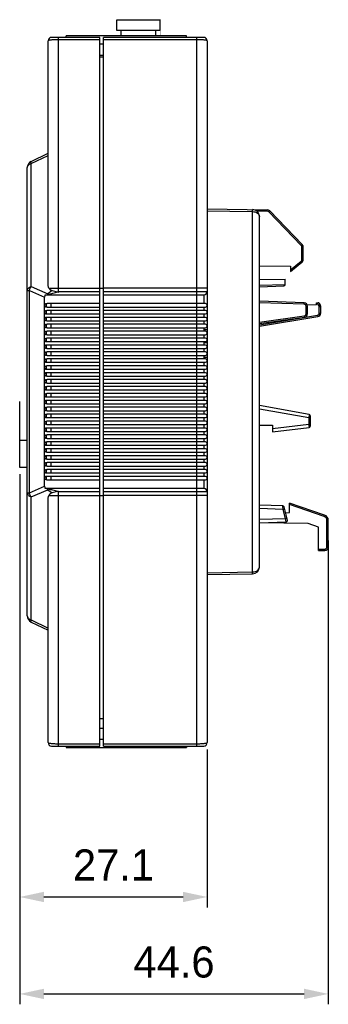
# Model space of a CAD drawing. Header units: millimetres. Extents: x -81 to 387, y -35 to 444.
# Tile 17 of 23: x 205 to 250, y 38 to 180. Entities that reach past the tile are written whole.
import ezdxf

# ---------------------------------------------------------------- set-up
doc = ezdxf.new("R2010")
doc.units = ezdxf.units.MM
doc.header["$LTSCALE"] = 65.395
doc.header["$PDMODE"] = 3
doc.header["$PDSIZE"] = 0.01
doc.layers.get('0').update_dxf_attribs({"linetype": 'CONTINUOUS'})
doc.layers.get('Defpoints').update_dxf_attribs({"linetype": 'CONTINUOUS'})
for name, color, linetype in [('BOTTOM_CASE-_AK-DR-10-SHAPE', 7, 'CONTINUOUS'), ('DIN_GUIDE_LORA-SHAPE', 7, 'CONTINUOUS'), ('IO_COUPLER_MODULE-DIM', 7, 'CONTINUOUS'), ('LED-L-319EGW-CA-SHAPE', 7, 'CONTINUOUS'), ('PCB-LORA_P2P_ENDNODE_SUB2-SHAPE', 7, 'CONTINUOUS'), ('RF-CONNECTOR_142-0711-821-SHAPE', 7, 'CONTINUOUS'), ('TOP_CASE-_AK-DR-10-SHAPE', 7, 'CONTINUOUS'), ('USER_GUIDE-BOT-GATWAY_-SHAPE', 7, 'CONTINUOUS'), ('USER_GUIDE-TOP-GATWAY-SHAPE', 7, 'CONTINUOUS'), ('로터리SW-TER-10-SHAPE', 7, 'CONTINUOUS')]:
    doc.layers.add(name, color=color, linetype=linetype)
doc.styles.get("Standard").update_dxf_attribs({"font": 'gothic.ttf'})
doc.dimstyles.new('DIMSTYLE_1', dxfattribs={"dimtxt": 3.5, "dimasz": 3.5, "dimexe": 1.5, "dimexo": 1, "dimgap": 0.875, "dimtad": 1, "dimdec": 5, "dimdsep": 46, "dimtxsty": 'STANDARD', "dimblk": '_FILLED', "dimblk1": '_FILLED', "dimblk2": '_FILLED', "dimcen": 0.09, "dimadec": 5, "dimazin": 2, "dimtp": 0.2, "dimtm": 0.2, "dimtfac": 1, "dimtdec": 5, "dimtofl": 0, "dimtmove": 0, "dimatfit": 3, "dimldrblk": '_FILLED', "dimfxl": 1, "dimtolj": 1, "dimarcsym": 0})

# ---------------------------------------------------------------- blocks, each defined once
blk = doc.blocks.new('_FILLED')
at = {"color": 0, "linetype": 'ByBlock'}
blk.add_solid([(0, 0), (-1, 0.214), (-1, -0.214)], dxfattribs=at)
blk = doc.blocks.new('*D157')
at = {"layer": 'Defpoints', "color": 0, "linetype": 'Continuous'}
for p in [(205.48, 115.58), (250.08, 105.99), (250.08, 39.43)]:
    blk.add_point(p, dxfattribs=at)
at = {"layer": 'IO_COUPLER_MODULE-DIM', "color": 0, "linetype": 'Continuous', "lineweight": -2}
for p, q in [((205.48, 114.58), (205.48, 37.93)), ((250.08, 104.99), (250.08, 37.93)), ((208.98, 39.43), (246.58, 39.43))]:
    blk.add_line(p, q, dxfattribs=at)
at = {"layer": 'IO_COUPLER_MODULE-DIM', "color": 0, "linetype": 'Continuous', "lineweight": -2, "xscale": 3.5, "yscale": 3.5, "zscale": 3.5, "rotation": 180}
blk.add_blockref('_FILLED', (205.48, 39.43), dxfattribs=at)
at = {"layer": 'IO_COUPLER_MODULE-DIM', "color": 0, "linetype": 'Continuous', "lineweight": -2, "xscale": 3.5, "yscale": 3.5, "zscale": 3.5}
blk.add_blockref('_FILLED', (250.08, 39.43), dxfattribs=at)
at = {"layer": 'IO_COUPLER_MODULE-DIM', "color": 0, "linetype": 'Continuous', "insert": (227.78, 46.3), "char_height": 4.5, "attachment_point": 2, "line_spacing_factor": 0.9}
blk.add_mtext('\\A1;44.6', dxfattribs=at)
blk = doc.blocks.new('*D158')
at = {"layer": 'Defpoints', "color": 0, "linetype": 'Continuous'}
for p in [(205.48, 115.58), (232.58, 75.78), (232.58, 53.45)]:
    blk.add_point(p, dxfattribs=at)
at = {"layer": 'IO_COUPLER_MODULE-DIM', "color": 0, "linetype": 'Continuous', "lineweight": -2}
for p, q in [((205.48, 114.58), (205.48, 51.95)), ((232.58, 74.78), (232.58, 51.95)), ((208.98, 53.45), (229.08, 53.45))]:
    blk.add_line(p, q, dxfattribs=at)
at = {"layer": 'IO_COUPLER_MODULE-DIM', "color": 0, "linetype": 'Continuous', "lineweight": -2, "xscale": 3.5, "yscale": 3.5, "zscale": 3.5, "rotation": 180}
blk.add_blockref('_FILLED', (205.48, 53.45), dxfattribs=at)
at = {"layer": 'IO_COUPLER_MODULE-DIM', "color": 0, "linetype": 'Continuous', "lineweight": -2, "xscale": 3.5, "yscale": 3.5, "zscale": 3.5}
blk.add_blockref('_FILLED', (232.58, 53.45), dxfattribs=at)
at = {"layer": 'IO_COUPLER_MODULE-DIM', "color": 0, "linetype": 'Continuous', "insert": (219.03, 60.33), "char_height": 4.5, "attachment_point": 2, "line_spacing_factor": 0.9}
blk.add_mtext('\\A1;27.1', dxfattribs=at)

msp = doc.modelspace()

# ---------------------------------------------------------------- linework, layer by layer
at = {"color": 7}
for p, q in [((219.53861, 180.299523), (225.81361, 180.299523)), ((205.47861, 119.475612), (205.47861, 125.129618))]:
    msp.add_line(p, q, dxfattribs=at)
at = {"layer": 'BOTTOM_CASE-_AK-DR-10-SHAPE', "color": 7, "linetype": 'Continuous'}
for p, q in [((217.57861, 75.27561), (217.57861, 177.77561)), ((232.07861, 177.77561), (217.57861, 177.77561)), ((231.07861, 177.435137), (217.57861, 177.435137)), ((231.07861, 75.27561), (231.07861, 177.77561)), ((232.57861, 177.27561), (232.57861, 141.02561)), ((232.57861, 141.52561), (217.57861, 141.52561)), ((217.57861, 141.02561), (232.57861, 141.02561)), ((217.57861, 140.52561), (232.07861, 140.52561)), ((232.07861, 140.52561), (232.07861, 139.27561)), ((232.32861, 139.27561), (217.57861, 139.27561)), ((217.57861, 138.77561), (232.32861, 138.77561)), ((232.32861, 138.27561), (217.57861, 138.27561)), ((232.07861, 138.77561), (232.07861, 138.27561)), ((217.57861, 137.77561), (232.32861, 137.77561)), ((232.32861, 137.27561), (217.57861, 137.27561)), ((217.57861, 136.77561), (232.32861, 136.77561)), ((232.07861, 137.77561), (232.07861, 137.27561)), ((232.07861, 136.77561), (232.07861, 136.27561)), ((232.32861, 136.27561), (217.57861, 136.27561)), ((217.57861, 135.77561), (232.32861, 135.77561)), ((232.07861, 135.77561), (232.07861, 135.27561)), ((232.32861, 135.27561), (217.57861, 135.27561)), ((217.57861, 134.77561), (232.32861, 134.77561)), ((232.32861, 134.27561), (217.57861, 134.27561)), ((232.07861, 134.77561), (232.07861, 134.27561)), ((217.57861, 133.77561), (232.32861, 133.77561)), ((232.32861, 133.27561), (217.57861, 133.27561)), ((217.57861, 132.77561), (232.32861, 132.77561)), ((232.07861, 133.77561), (232.07861, 133.27561)), ((232.07861, 132.77561), (232.07861, 132.27561)), ((232.32861, 132.27561), (217.57861, 132.27561)), ((217.57861, 131.77561), (232.32861, 131.77561)), ((232.32861, 131.27561), (217.57861, 131.27561)), ((232.07861, 131.77561), (232.07861, 131.27561)), ((217.57861, 130.77561), (232.32861, 130.77561)), ((232.32861, 130.27561), (217.57861, 130.27561)), ((217.57861, 129.77561), (232.32861, 129.77561)), ((232.07861, 130.77561), (232.07861, 130.27561)), ((232.07861, 129.77561), (232.07861, 129.27561)), ((232.32861, 129.27561), (217.57861, 129.27561)), ((217.57861, 128.77561), (232.32861, 128.77561)), ((232.32861, 128.27561), (217.57861, 128.27561)), ((232.07861, 128.77561), (232.07861, 128.27561)), ((217.57861, 127.77561), (232.32861, 127.77561)), ((232.32861, 127.27561), (217.57861, 127.27561)), ((217.57861, 126.77561), (232.32861, 126.77561)), ((232.07861, 127.77561), (232.07861, 127.27561)), ((232.07861, 126.77561), (232.07861, 126.27561)), ((232.32861, 126.27561), (217.57861, 126.27561)), ((217.57861, 125.77561), (232.32861, 125.77561)), ((232.07861, 125.77561), (232.07861, 125.27561)), ((232.32861, 125.27561), (217.57861, 125.27561)), ((217.57861, 124.77561), (232.32861, 124.77561)), ((232.32861, 124.27561), (217.57861, 124.27561)), ((232.07861, 124.77561), (232.07861, 124.27561)), ((217.57861, 123.77561), (232.32861, 123.77561)), ((232.32861, 123.27561), (217.57861, 123.27561)), ((217.57861, 122.77561), (232.32861, 122.77561)), ((232.07861, 123.77561), (232.07861, 123.27561)), ((232.07861, 122.77561), (232.07861, 122.27561)), ((232.32861, 122.27561), (217.57861, 122.27561)), ((217.57861, 121.77561), (232.32861, 121.77561)), ((232.32861, 121.27561), (217.57861, 121.27561)), ((232.07861, 121.77561), (232.07861, 121.27561)), ((217.57861, 120.77561), (232.32861, 120.77561)), ((232.32861, 120.27561), (217.57861, 120.27561)), ((217.57861, 119.77561), (232.32861, 119.77561)), ((232.07861, 120.77561), (232.07861, 120.27561)), ((232.07861, 119.77561), (232.07861, 119.27561)), ((232.32861, 119.27561), (217.57861, 119.27561)), ((217.57861, 118.77561), (232.32861, 118.77561)), ((232.32861, 118.27561), (217.57861, 118.27561)), ((232.07861, 118.77561), (232.07861, 118.27561)), ((217.57861, 117.77561), (232.32861, 117.77561)), ((232.32861, 117.27561), (217.57861, 117.27561)), ((217.57861, 116.77561), (232.32861, 116.77561)), ((232.07861, 117.77561), (232.07861, 117.27561)), ((232.07861, 116.77561), (232.07861, 116.27561)), ((232.32861, 116.27561), (217.57861, 116.27561)), ((217.57861, 115.77561), (232.32861, 115.77561)), ((232.07861, 115.77561), (232.07861, 115.27561)), ((232.32861, 115.27561), (217.57861, 115.27561)), ((217.57861, 114.77561), (232.32861, 114.77561)), ((232.32861, 114.27561), (217.57861, 114.27561)), ((232.07861, 114.77561), (232.07861, 114.27561)), ((217.57861, 113.77561), (232.32861, 113.77561)), ((232.07861, 112.52561), (217.57861, 112.52561)), ((232.07861, 113.77561), (232.07861, 112.52561)), ((232.57861, 112.02561), (217.57861, 112.02561)), ((232.57861, 111.52561), (217.57861, 111.52561)), ((232.57861, 112.02561), (232.57861, 75.77561)), ((217.57861, 75.616083), (231.07861, 75.616083)), ((217.57861, 75.27561), (232.07861, 75.27561))]:
    msp.add_line(p, q, dxfattribs=at)
for centre, radius, start, end in [((232.07861, 177.27561), 0.5, 0, 90), ((232.07861, 141.02561), 0.5, 270, 0), ((232.32861, 139.02561), 0.25, 270, 90), ((232.32861, 138.02561), 0.25, 270, 90), ((232.32861, 137.02561), 0.25, 270, 90), ((232.32861, 136.02561), 0.25, 270, 90), ((232.32861, 135.02561), 0.25, 270, 90), ((232.32861, 134.02561), 0.25, 270, 90), ((232.32861, 133.02561), 0.25, 270, 90), ((232.32861, 132.02561), 0.25, 270, 90), ((232.32861, 131.02561), 0.25, 270, 90), ((232.32861, 130.02561), 0.25, 270, 90), ((232.32861, 129.02561), 0.25, 270, 90), ((232.32861, 128.02561), 0.25, 270, 90), ((232.32861, 127.02561), 0.25, 270, 90), ((232.32861, 126.02561), 0.25, 270, 90), ((232.32861, 125.02561), 0.25, 270, 90), ((232.32861, 124.02561), 0.25, 270, 90), ((232.32861, 123.02561), 0.25, 270, 90), ((232.32861, 122.02561), 0.25, 270, 90), ((232.32861, 121.02561), 0.25, 270, 90), ((232.32861, 120.02561), 0.25, 270, 90), ((232.32861, 119.02561), 0.25, 270, 90), ((232.32861, 118.02561), 0.25, 270, 90), ((232.32861, 117.02561), 0.25, 270, 90), ((232.32861, 116.02561), 0.25, 270, 90), ((232.32861, 115.02561), 0.25, 270, 90), ((232.32861, 114.02561), 0.25, 270, 90), ((232.07861, 112.02561), 0.5, 0, 90), ((232.07861, 75.77561), 0.5, 270, 0)]:
    msp.add_arc(centre, radius, start, end, dxfattribs=at)
for points, knots in [([(232.57861, 177.275612), (232.578607, 177.289566), (232.550443, 177.308285), (232.512331, 177.323513), (232.438096, 177.345297), (232.315368, 177.36771), (232.132065, 177.39091), (231.908078, 177.409902), (231.552382, 177.429739), (231.272022, 177.435136), (231.07861, 177.435137)], [0, 0, 0, 0, 0.0274551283, 0.0524466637, 0.0857463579, 0.1770124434, 0.2992226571, 0.4484759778, 0.6194514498, 1, 1, 1, 1]), ([(231.07861, 75.616083), (231.272118, 75.616083), (231.55261, 75.62148), (231.908441, 75.641346), (232.132429, 75.660341), (232.315641, 75.683556), (232.438257, 75.705955), (232.512399, 75.727731), (232.550477, 75.742947), (232.578608, 75.761664), (232.57861, 75.77561)], [0, 0, 0, 0, 0.3807359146, 0.5517809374, 0.7010430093, 0.8231765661, 0.9143355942, 0.9475921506, 0.9725611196, 1, 1, 1, 1])]:
    msp.add_open_spline(points, degree=3, knots=knots, dxfattribs=at)
at = {"layer": 'DIN_GUIDE_LORA-SHAPE', "color": 7, "linetype": 'Continuous'}
for p, q in [((232.57861, 152.98341), (241.25522, 152.831959)), ((232.57861, 152.696179), (239.146062, 152.580619)), ((239.146062, 100.4706), (239.146062, 152.580619)), ((241.25173, 152.631989), (239.74248, 152.658333)), ((241.25173, 152.631989), (241.25522, 152.831959)), ((241.462296, 152.540432), (241.606164, 152.679364)), ((246.177212, 147.657994), (241.462296, 152.540432)), ((246.32108, 147.796926), (241.606164, 152.679364)), ((240.12861, 101.182293), (240.12861, 151.868927)), ((246.177212, 147.657994), (246.32108, 147.796926)), ((246.26141, 145.634257), (246.26141, 147.449596)), ((246.26141, 147.449596), (246.46141, 147.449596)), ((246.46141, 145.634257), (246.46141, 147.449596)), ((244.62861, 144.168948), (246.150206, 145.401113)), ((246.150206, 145.401113), (246.27607, 145.245684)), ((246.26141, 145.634257), (246.46141, 145.634257)), ((240.12861, 144.708029), (244.62861, 144.660903)), ((244.62861, 143.911596), (246.27607, 145.245684)), ((244.62861, 144.660903), (244.62861, 143.911596)), ((240.12861, 142.74839), (243.84581, 142.787318)), ((243.84581, 142.039327), (243.84581, 142.787318)), ((232.57861, 141.02561), (232.57861, 112.02561)), ((240.12861, 141.916504), (243.84581, 142.046311)), ((240.12861, 141.716382), (243.65279, 141.839449)), ((246.5859, 139.377921), (240.12861, 139.603414)), ((246.57892, 139.178042), (240.12861, 139.403292)), ((246.57892, 139.178042), (246.5859, 139.377921)), ((246.86845, 138.878225), (247.06845, 138.878225)), ((246.86845, 137.795713), (246.86845, 138.878225)), ((248.37281, 139.0873), (247.032826, 139.06391)), ((247.06845, 137.795713), (247.06845, 138.878225)), ((248.37281, 139.40241), (248.614051, 139.40241)), ((248.37281, 139.0873), (248.37281, 139.40241)), ((248.730824, 139.015533), (248.489077, 139.40241)), ((248.730824, 139.015533), (248.900434, 139.121516)), ((248.77641, 138.856557), (248.97641, 138.856557)), ((248.77641, 137.886741), (248.77641, 138.856557)), ((248.900434, 139.121516), (248.783661, 139.308393)), ((248.97641, 137.886741), (248.97641, 138.856557)), ((240.12861, 136.185627), (248.525924, 137.590855)), ((240.12861, 136.587704), (246.610202, 137.498633)), ((240.12861, 135.982846), (248.558934, 137.393598)), ((240.12861, 136.385739), (246.638036, 137.300579)), ((246.610202, 137.498633), (246.638037, 137.300579)), ((246.86845, 137.795713), (247.06845, 137.795713)), ((248.525924, 137.590855), (248.558934, 137.393598)), ((248.77641, 137.886741), (248.97641, 137.886741)), ((232.57861, 135.47561), (232.07861, 135.47561)), ((232.57861, 133.57561), (232.07861, 133.57561)), ((247.30214, 123.247841), (240.12861, 124.512728)), ((247.26741, 122.746252), (240.12861, 124.005015)), ((247.30214, 123.247841), (247.26741, 122.746252)), ((247.46741, 122.746252), (247.26741, 122.746252)), ((247.26741, 122.746252), (247.26741, 121.849378)), ((247.46741, 123.05088), (247.46741, 121.547125)), ((240.12861, 121.69681), (242.02861, 121.69681)), ((242.02861, 121.206132), (247.26741, 121.849378)), ((242.02861, 121.69681), (242.02861, 120.702377)), ((242.02861, 120.702377), (247.291784, 121.348615)), ((247.46741, 121.849378), (247.26741, 121.849378)), ((247.267411, 121.849378), (247.291784, 121.348615)), ((243.505284, 110.009714), (240.12861, 110.12763)), ((243.5723, 109.507068), (243.505284, 110.009714)), ((244.158646, 107.950361), (243.692586, 109.857318)), ((249.539065, 108.67558), (244.44941, 110.429631)), ((244.44941, 109.039667), (244.44941, 110.429631)), ((249.473951, 108.486476), (244.44941, 110.218107)), ((243.5723, 109.507068), (240.12861, 109.627325)), ((243.5723, 109.507068), (243.766582, 109.554551)), ((243.89162, 108.200522), (243.5723, 109.507068)), ((243.89162, 108.200522), (244.085902, 108.248004)), ((243.894785, 109.029986), (244.44941, 109.039667)), ((249.473951, 108.486476), (249.539065, 108.67558)), ((240.12861, 108.069114), (243.89162, 108.200522)), ((240.12861, 107.56881), (243.971344, 107.703001)), ((247.16137, 107.446009), (240.129271, 107.568833)), ((243.971344, 107.703001), (243.89162, 108.200522)), ((243.907831, 108.099353), (243.902704, 108.131355)), ((243.931026, 107.954605), (243.926585, 107.982334)), ((248.67021, 106.91665), (247.16137, 107.446009)), ((248.67021, 103.55875), (248.67021, 106.91665)), ((249.87861, 107.919165), (250.07861, 107.919165)), ((249.87861, 104.05875), (249.87861, 107.919165)), ((250.07861, 104.05875), (250.07861, 107.919165)), ((249.87861, 104.05875), (250.07861, 104.05875)), ((248.67021, 103.75875), (249.57861, 103.75875)), ((248.67021, 103.55875), (249.57861, 103.55875)), ((249.57861, 103.75875), (249.57861, 103.55875)), ((232.57861, 100.35504), (239.146062, 100.4706)), ((232.57861, 100.06781), (239.146062, 100.182445))]:
    msp.add_line(p, q, dxfattribs=at)
for points in [[(247.30214, 123.247841), (247.301965, 123.24455), (247.301278, 123.235388)], [(247.267411, 121.849378), (247.271222, 121.769735), (247.275005, 121.693289)], [(247.278488, 121.621867), (247.281658, 121.556687), (247.284448, 121.499182)], [(247.290438, 121.37629), (247.291504, 121.355826), (247.291784, 121.348615)], [(243.922077, 108.010456), (243.917476, 108.039172), (243.91274, 108.068719)], [(243.971344, 107.703001), (243.970731, 107.706394), (243.969285, 107.715845)]]:
    msp.add_lwpolyline(points, dxfattribs=at)
for centre, radius, start, end in [((239.12861, 151.868927), 1, 0, 89), ((241.246494, 152.332035), 0.3, 44, 89), ((241.246494, 152.332035), 0.5, 44, 89), ((245.96141, 147.449596), 0.3, 0, 44), ((245.96141, 147.449596), 0.5, 0, 44), ((245.96141, 145.634257), 0.3, 309.00003, 0), ((245.96141, 145.634257), 0.5, 309.00003, 0), ((243.64581, 142.039327), 0.2, 272, 0), ((246.56845, 138.878225), 0.3, 0, 88), ((246.56845, 138.878225), 0.5, 0, 88), ((248.614051, 139.20241), 0.2, 31.99996, 90), ((248.47641, 138.856557), 0.3, 0, 31.99996), ((248.47641, 138.856557), 0.5, 0, 31.99996), ((246.56845, 137.795713), 0.3, 278, 0), ((246.56845, 137.795713), 0.5, 278, 0), ((248.47641, 137.886741), 0.3, 279.5, 0), ((248.47641, 137.886741), 0.5, 279.5, 0), ((247.26741, 123.05088), 0.2, 0, 80), ((247.26741, 121.547125), 0.2, 277.00002, 0), ((243.498304, 109.809835), 0.2, 13.73386808, 88), ((249.27861, 107.919165), 0.6, 0, 70.99997), ((249.27861, 107.919165), 0.8, 0, 70.99997), ((243.964364, 107.902879), 0.2, 272, 13.73386807), ((249.57861, 104.05875), 0.5, 270, 0), ((249.57861, 104.05875), 0.3, 270, 0), ((239.12861, 101.182293), 1, 271, 0)]:
    msp.add_arc(centre, radius, start, end, dxfattribs=at)
for points, knots in [([(239.146062, 152.580619), (239.146282, 152.602212), (239.14667, 152.642994), (239.147121, 152.700344), (239.147391, 152.749839), (239.147517, 152.791028), (239.147398, 152.82333), (239.147312, 152.844932), (239.146883, 152.857184), (239.146905, 152.863556), (239.146239, 152.866301), (239.146475, 152.868767), (239.146062, 152.868774)], [0, 0, 0, 0, 0.2247626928, 0.4245107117, 0.596906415, 0.7400717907, 0.8528414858, 0.9341461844, 0.9627698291, 0.9833026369, 0.9957013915, 1, 1, 1, 1]), ([(239.146062, 152.580619), (239.273291, 152.579038), (239.519726, 152.542721), (239.84143, 152.393302), (240.036693, 152.193649), (240.115365, 152.009566), (240.12861, 151.915098), (240.12861, 151.868927)], [0, 0, 0, 0, 0.2868945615, 0.5531094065, 0.7880005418, 0.8958944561, 1, 1, 1, 1]), ([(239.146062, 100.4706), (239.273292, 100.472181), (239.519728, 100.508499), (239.841432, 100.657919), (240.036693, 100.857571), (240.115365, 101.041653), (240.12861, 101.136122), (240.12861, 101.182293)], [0, 0, 0, 0, 0.2868972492, 0.5531113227, 0.7880013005, 0.8958947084, 1, 1, 1, 1]), ([(239.146062, 100.182445), (239.146475, 100.182452), (239.146239, 100.184918), (239.146905, 100.187663), (239.146883, 100.194035), (239.147312, 100.206287), (239.147398, 100.227889), (239.147517, 100.260191), (239.147391, 100.301381), (239.147121, 100.350875), (239.14667, 100.408225), (239.146282, 100.449007), (239.146062, 100.4706)], [0, 0, 0, 0, 0.0042986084, 0.0166973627, 0.0372301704, 0.0658538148, 0.1471585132, 0.2599282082, 0.4030935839, 0.5754892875, 0.7752373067, 1, 1, 1, 1])]:
    msp.add_open_spline(points, degree=3, knots=knots, dxfattribs=at)
at = {"layer": 'LED-L-319EGW-CA-SHAPE', "color": 7, "linetype": 'Continuous'}
msp.add_line((232.07861, 131.525612), (232.57861, 131.525612), dxfattribs=at)
at = {"layer": 'PCB-LORA_P2P_ENDNODE_SUB2-SHAPE', "color": 7, "linetype": 'Continuous'}
msp.add_lwpolyline([(219.53861, 178.77561), (219.53861, 180.299523)], dxfattribs=at)
at = {"layer": 'PCB-LORA_P2P_ENDNODE_SUB2-SHAPE', "color": 7, "linetype": 'Continuous', "const_width": 0.063}
msp.add_lwpolyline([(225.81361, 180.299523), (225.81361, 177.97561)], dxfattribs=at)
at = {"layer": 'RF-CONNECTOR_142-0711-821-SHAPE', "color": 7, "linetype": 'Continuous'}
for p, q in [((225.73861, 180.24561), (225.73861, 178.77561)), ((225.73861, 178.77561), (219.53861, 178.77561)), ((220.13861, 177.97561), (220.13861, 178.77561)), ((225.13861, 177.97561), (225.13861, 178.77561))]:
    msp.add_line(p, q, dxfattribs=at)
at = {"layer": 'TOP_CASE-_AK-DR-10-SHAPE', "color": 7, "linetype": 'Continuous'}
for p, q in [((209.57861, 142.117634), (209.57861, 177.27561)), ((217.07861, 177.77561), (210.07861, 177.77561)), ((211.07861, 140.934141), (211.07861, 177.77561)), ((217.07861, 177.435137), (211.07861, 177.435137)), ((217.07861, 75.27561), (217.07861, 177.77561)), ((217.07861, 174.97561), (217.57861, 174.97561)), ((207.140239, 159.836336), (209.57861, 161.02561)), ((207.140239, 159.517794), (209.57861, 160.707067)), ((207.140239, 141.726035), (207.140239, 159.517794)), ((206.57861, 94.113677), (206.57861, 158.937542)), ((206.57861, 141.145784), (206.871503, 141.145784)), ((206.871503, 111.905436), (206.871503, 141.145784)), ((206.871503, 141.145784), (209.07861, 140.202372)), ((207.140239, 141.726035), (209.554452, 140.694098)), ((210.16075, 141.152147), (209.554452, 140.694098)), ((209.691553, 141.52561), (217.57861, 141.52561)), ((211.199683, 141.02561), (211.07861, 140.934141)), ((211.199683, 141.02561), (217.07861, 141.02561)), ((209.07861, 112.848847), (209.07861, 140.202372)), ((209.155446, 140.52561), (217.07861, 140.52561)), ((209.61641, 140.612088), (209.554452, 140.694098)), ((210.970246, 140.963128), (211.07861, 140.934141)), ((217.07861, 139.27561), (209.432163, 139.27561)), ((209.432163, 138.77561), (217.07861, 138.77561)), ((217.07861, 138.27561), (209.432163, 138.27561)), ((209.992824, 139.27561), (209.992824, 138.77561)), ((209.992824, 138.27561), (209.992824, 137.77561)), ((209.432163, 137.77561), (217.07861, 137.77561)), ((217.07861, 137.27561), (209.432163, 137.27561)), ((209.432163, 136.77561), (217.07861, 136.77561)), ((209.992824, 137.27561), (209.992824, 136.77561)), ((217.07861, 136.27561), (209.432163, 136.27561)), ((209.432163, 135.77561), (217.07861, 135.77561)), ((209.992824, 136.27561), (209.992824, 135.77561)), ((217.07861, 135.27561), (209.432163, 135.27561)), ((209.432163, 134.77561), (217.07861, 134.77561)), ((217.07861, 134.27561), (209.432163, 134.27561)), ((209.992824, 135.27561), (209.992824, 134.77561)), ((209.992824, 134.27561), (209.992824, 133.77561)), ((209.432163, 133.77561), (217.07861, 133.77561)), ((217.07861, 133.27561), (209.432163, 133.27561)), ((209.432163, 132.77561), (217.07861, 132.77561)), ((209.992824, 133.27561), (209.992824, 132.77561)), ((217.07861, 132.27561), (209.432163, 132.27561)), ((209.432163, 131.77561), (217.07861, 131.77561)), ((217.07861, 131.27561), (209.432163, 131.27561)), ((209.992824, 132.27561), (209.992824, 131.77561)), ((209.992824, 131.27561), (209.992824, 130.77561)), ((209.432163, 130.77561), (217.07861, 130.77561)), ((217.07861, 130.27561), (209.432163, 130.27561)), ((209.432163, 129.77561), (217.07861, 129.77561)), ((209.992824, 130.27561), (209.992824, 129.77561)), ((217.07861, 129.27561), (209.432163, 129.27561)), ((209.432163, 128.77561), (217.07861, 128.77561)), ((217.07861, 128.27561), (209.432163, 128.27561)), ((209.992824, 129.27561), (209.992824, 128.77561)), ((209.992824, 128.27561), (209.992824, 127.77561)), ((209.432163, 127.77561), (217.07861, 127.77561)), ((217.07861, 127.27561), (209.432163, 127.27561)), ((209.432163, 126.77561), (217.07861, 126.77561)), ((209.992824, 127.27561), (209.992824, 126.77561)), ((217.07861, 126.27561), (209.432163, 126.27561)), ((209.432163, 125.77561), (217.07861, 125.77561)), ((209.992824, 126.27561), (209.992824, 125.77561)), ((217.07861, 125.27561), (209.432163, 125.27561)), ((209.432163, 124.77561), (217.07861, 124.77561)), ((217.07861, 124.27561), (209.432163, 124.27561)), ((209.992824, 125.27561), (209.992824, 124.77561)), ((209.992824, 124.27561), (209.992824, 123.77561)), ((209.432163, 123.77561), (217.07861, 123.77561)), ((217.07861, 123.27561), (209.432163, 123.27561)), ((209.432163, 122.77561), (217.07861, 122.77561)), ((209.992824, 123.27561), (209.992824, 122.77561)), ((217.07861, 122.27561), (209.432163, 122.27561)), ((209.432163, 121.77561), (217.07861, 121.77561)), ((217.07861, 121.27561), (209.432163, 121.27561)), ((209.992824, 122.27561), (209.992824, 121.77561)), ((209.992824, 121.27561), (209.992824, 120.77561)), ((209.432163, 120.77561), (217.07861, 120.77561)), ((217.07861, 120.27561), (209.432163, 120.27561)), ((209.432163, 119.77561), (217.07861, 119.77561)), ((209.992824, 120.27561), (209.992824, 119.77561)), ((217.07861, 119.27561), (209.432163, 119.27561)), ((209.432163, 118.77561), (217.07861, 118.77561)), ((217.07861, 118.27561), (209.432163, 118.27561)), ((209.992824, 119.27561), (209.992824, 118.77561)), ((209.992824, 118.27561), (209.992824, 117.77561)), ((209.432163, 117.77561), (217.07861, 117.77561)), ((217.07861, 117.27561), (209.432163, 117.27561)), ((209.432163, 116.77561), (217.07861, 116.77561)), ((209.992824, 117.27561), (209.992824, 116.77561)), ((217.07861, 116.27561), (209.432163, 116.27561)), ((209.432163, 115.77561), (217.07861, 115.77561)), ((209.992824, 116.27561), (209.992824, 115.77561)), ((217.07861, 115.27561), (209.432163, 115.27561)), ((209.432163, 114.77561), (217.07861, 114.77561)), ((217.07861, 114.27561), (209.432163, 114.27561)), ((209.992824, 115.27561), (209.992824, 114.77561)), ((209.992824, 114.27561), (209.992824, 113.77561)), ((206.871503, 111.905436), (209.07861, 112.848847)), ((217.07861, 112.52561), (209.155446, 112.52561)), ((209.432163, 113.77561), (217.07861, 113.77561)), ((206.57861, 111.905436), (206.871503, 111.905436)), ((207.140239, 111.325184), (209.554452, 112.357121)), ((207.140239, 93.533425), (207.140239, 111.325184)), ((209.61641, 112.439131), (209.554452, 112.357121)), ((209.554452, 112.357121), (210.16075, 111.899072)), ((209.691553, 111.52561), (217.57861, 111.52561)), ((211.07861, 112.117078), (210.970246, 112.088091)), ((211.199683, 112.02561), (211.07861, 112.117078)), ((211.07861, 75.27561), (211.07861, 112.117078)), ((217.07861, 112.02561), (211.199683, 112.02561)), ((209.57861, 75.77561), (209.57861, 110.933585)), ((207.140239, 93.533425), (209.57861, 92.344152)), ((207.140239, 93.214883), (209.57861, 92.02561)), ((217.07861, 79.27561), (217.57861, 79.27561)), ((211.07861, 75.616083), (217.07861, 75.616083)), ((210.07861, 75.27561), (217.07861, 75.27561))]:
    msp.add_line(p, q, dxfattribs=at)
for centre, radius, start, end in [((210.07861, 177.27561), 0.5, 90, 180), ((207.57861, 158.937542), 1, 116, 180), ((210.641295, 139.851041), 1.37549, 142.19949142, 148.20946417), ((210.641295, 113.200178), 1.37549, 211.79053583, 217.80050858), ((207.57861, 94.113677), 1, 180, 244), ((210.07861, 75.77561), 0.5, 180, 270)]:
    msp.add_arc(centre, radius, start, end, dxfattribs=at)
for centre, major_axis, ratio, start_param, end_param in [((211.07861, 143.248994), (1.110142, 2.031977), 0.4964397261, -3.4886403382, -2.9668502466), ((210.492824, 139.900125), (-1.358498, 0.58068), 0.6768653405, -0.0495204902, 0.2816309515), ((209.432163, 139.02561), (0.353553, 0), 0.7071067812, 1.5707963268, 4.7123889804), ((209.432163, 138.02561), (0.353553, 0), 0.7071067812, 1.5707963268, 4.7123889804), ((209.432163, 137.02561), (0.353553, 0), 0.7071067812, 1.5707963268, 4.7123889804), ((209.432163, 136.02561), (0.353553, 0), 0.7071067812, 1.5707963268, 4.7123889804), ((209.432163, 135.02561), (0.353553, 0), 0.7071067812, 1.5707963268, 4.7123889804), ((209.432163, 134.02561), (0.353553, 0), 0.7071067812, 1.5707963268, 4.7123889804), ((209.432163, 133.02561), (0.353553, 0), 0.7071067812, 1.5707963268, 4.7123889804), ((209.432163, 132.02561), (0.353553, 0), 0.7071067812, 1.5707963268, 4.7123889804), ((209.432163, 131.02561), (0.353553, 0), 0.7071067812, 1.5707963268, 4.7123889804), ((209.432163, 130.02561), (0.353553, 0), 0.7071067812, 1.5707963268, 4.7123889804), ((209.432163, 129.02561), (0.353553, 0), 0.7071067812, 1.5707963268, 4.7123889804), ((209.432163, 128.02561), (0.353553, 0), 0.7071067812, 1.5707963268, 4.7123889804), ((209.432163, 127.02561), (0.353553, 0), 0.7071067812, 1.5707963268, 4.7123889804), ((209.432163, 126.02561), (0.353553, 0), 0.7071067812, 1.5707963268, 4.7123889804), ((209.432163, 125.02561), (0.353553, 0), 0.7071067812, 1.5707963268, 4.7123889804), ((209.432163, 124.02561), (0.353553, 0), 0.7071067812, 1.5707963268, 4.7123889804), ((209.432163, 123.02561), (0.353553, 0), 0.7071067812, 1.5707963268, 4.7123889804), ((209.432163, 122.02561), (0.353553, 0), 0.7071067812, 1.5707963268, 4.7123889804), ((209.432163, 121.02561), (0.353553, 0), 0.7071067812, 1.5707963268, 4.7123889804), ((209.432163, 120.02561), (0.353553, 0), 0.7071067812, 1.5707963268, 4.7123889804), ((209.432163, 119.02561), (0.353553, 0), 0.7071067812, 1.5707963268, 4.7123889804), ((209.432163, 118.02561), (0.353553, 0), 0.7071067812, 1.5707963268, 4.7123889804), ((209.432163, 117.02561), (0.353553, 0), 0.7071067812, 1.5707963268, 4.7123889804), ((209.432163, 116.02561), (0.353553, 0), 0.7071067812, 1.5707963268, 4.7123889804), ((209.432163, 115.02561), (0.353553, 0), 0.7071067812, 7.853981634, 10.9955742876), ((209.432163, 114.02561), (0.353553, 0), 0.7071067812, 1.5707963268, 4.7123889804), ((210.492824, 113.151094), (-1.358498, -0.58068), 0.6768653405, -0.2816309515, 0.0495204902), ((211.07861, 109.802225), (-1.110142, 2.031977), 0.4964397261, -0.174742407, 0.3470476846)]:
    msp.add_ellipse(centre, major_axis=major_axis, ratio=ratio, start_param=start_param, end_param=end_param, dxfattribs=at)
for points, knots in [([(211.07861, 177.435137), (210.885162, 177.435136), (210.604762, 177.429747), (210.24903, 177.409886), (210.025061, 177.390904), (209.841793, 177.367712), (209.719105, 177.345277), (209.644883, 177.323513), (209.606779, 177.308273), (209.578616, 177.289567), (209.57861, 177.275614)], [0, 0, 0, 0, 0.3806195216, 0.5516033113, 0.7008532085, 0.8230251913, 0.9142596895, 0.9475637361, 0.9725463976, 1, 1, 1, 1]), ([(206.57861, 158.937542), (206.57861, 158.998248), (206.60806, 159.126626), (206.72915, 159.29384), (206.912323, 159.43001), (207.060216, 159.492597), (207.140239, 159.517794)], [0, 0, 0, 0, 0.2120187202, 0.4441767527, 0.7069873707, 1, 1, 1, 1]), ([(207.140239, 159.517794), (207.129772, 159.558215), (207.113669, 159.630477), (207.103456, 159.716483), (207.10619, 159.771303), (207.113086, 159.806829), (207.127427, 159.830088), (207.140239, 159.836336)], [0, 0, 0, 0, 0.3777352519, 0.6690698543, 0.7808706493, 0.8710439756, 1, 1, 1, 1]), ([(206.57861, 141.145784), (206.57861, 141.206489), (206.60806, 141.334867), (206.72915, 141.502081), (206.912323, 141.638251), (207.060216, 141.700838), (207.140239, 141.726035)], [0, 0, 0, 0, 0.2120180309, 0.444175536, 0.7069858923, 1, 1, 1, 1]), ([(206.871503, 141.145784), (206.905183, 141.303371), (206.98661, 141.507333), (207.107727, 141.684178), (207.140239, 141.726035)], [0, 0, 0, 0, 0.7525030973, 1, 1, 1, 1]), ([(209.691553, 141.52561), (209.670734, 141.569702), (209.599492, 141.759399), (209.57861, 141.964491), (209.57861, 142.117634)], [0, 0, 0, 0, 0.241502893, 1, 1, 1, 1]), ([(210.16075, 141.152147), (210.290103, 141.13149), (210.561024, 141.071303), (210.829012, 141.000812), (210.970246, 140.963128)], [0, 0, 0, 0, 0.4726091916, 1, 1, 1, 1]), ([(209.155446, 140.52561), (209.180903, 140.52561), (209.288015, 140.531137), (209.393315, 140.554547), (209.472157, 140.57567)], [0, 0, 0, 0, 0.2377398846, 1, 1, 1, 1]), ([(209.472157, 140.57567), (209.483784, 140.578785), (209.531702, 140.591565), (209.579796, 140.603722), (209.61641, 140.612088)], [0, 0, 0, 0, 0.2427087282, 1, 1, 1, 1]), ([(209.61641, 140.612088), (209.84124, 140.663459), (210.292851, 140.779706), (210.742909, 140.901296), (210.970246, 140.963128)], [0, 0, 0, 0, 0.4946687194, 1, 1, 1, 1]), ([(209.462493, 139.27561), (209.439068, 139.27561), (209.388753, 139.260394), (209.331133, 139.202153), (209.294136, 139.12026), (209.281351, 139.02561), (209.294136, 138.930959), (209.331133, 138.849067), (209.388753, 138.790825), (209.439068, 138.77561), (209.462493, 138.77561)], [0, 0, 0, 0, 0.1047334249, 0.2223279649, 0.3560151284, 0.5, 0.6439848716, 0.7776720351, 0.8952665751, 1, 1, 1, 1]), ([(209.462493, 138.27561), (209.439068, 138.27561), (209.388753, 138.260394), (209.331133, 138.202153), (209.294136, 138.12026), (209.281351, 138.02561), (209.294136, 137.930959), (209.331133, 137.849067), (209.388753, 137.790825), (209.439068, 137.77561), (209.462493, 137.77561)], [0, 0, 0, 0, 0.1047334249, 0.2223279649, 0.3560151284, 0.5, 0.6439848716, 0.7776720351, 0.8952665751, 1, 1, 1, 1]), ([(209.462493, 137.27561), (209.439068, 137.27561), (209.388753, 137.260394), (209.331133, 137.202153), (209.294136, 137.12026), (209.281351, 137.02561), (209.294136, 136.930959), (209.331133, 136.849067), (209.388753, 136.790825), (209.439068, 136.77561), (209.462493, 136.77561)], [0, 0, 0, 0, 0.1047334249, 0.2223279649, 0.3560151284, 0.5, 0.6439848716, 0.7776720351, 0.8952665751, 1, 1, 1, 1]), ([(209.462493, 136.27561), (209.439068, 136.27561), (209.388753, 136.260394), (209.331133, 136.202153), (209.294136, 136.12026), (209.281351, 136.02561), (209.294136, 135.930959), (209.331133, 135.849067), (209.388753, 135.790825), (209.439068, 135.77561), (209.462493, 135.77561)], [0, 0, 0, 0, 0.1047334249, 0.2223279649, 0.3560151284, 0.5, 0.6439848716, 0.7776720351, 0.8952665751, 1, 1, 1, 1]), ([(209.462493, 135.27561), (209.439068, 135.27561), (209.388753, 135.260394), (209.331133, 135.202153), (209.294136, 135.12026), (209.281351, 135.02561), (209.294136, 134.930959), (209.331133, 134.849067), (209.388753, 134.790825), (209.439068, 134.77561), (209.462493, 134.77561)], [0, 0, 0, 0, 0.1047334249, 0.2223279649, 0.3560151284, 0.5, 0.6439848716, 0.7776720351, 0.8952665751, 1, 1, 1, 1]), ([(209.462493, 134.27561), (209.439068, 134.27561), (209.388753, 134.260394), (209.331133, 134.202153), (209.294136, 134.12026), (209.281351, 134.02561), (209.294136, 133.930959), (209.331133, 133.849067), (209.388753, 133.790825), (209.439068, 133.77561), (209.462493, 133.77561)], [0, 0, 0, 0, 0.1047334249, 0.2223279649, 0.3560151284, 0.5, 0.6439848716, 0.7776720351, 0.8952665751, 1, 1, 1, 1]), ([(209.462493, 133.27561), (209.439068, 133.27561), (209.388753, 133.260394), (209.331133, 133.202153), (209.294136, 133.12026), (209.281351, 133.02561), (209.294136, 132.930959), (209.331133, 132.849067), (209.388753, 132.790825), (209.439068, 132.77561), (209.462493, 132.77561)], [0, 0, 0, 0, 0.1047334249, 0.2223279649, 0.3560151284, 0.5, 0.6439848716, 0.7776720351, 0.8952665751, 1, 1, 1, 1]), ([(209.462493, 132.27561), (209.439068, 132.27561), (209.388753, 132.260394), (209.331133, 132.202153), (209.294136, 132.12026), (209.281351, 132.02561), (209.294136, 131.930959), (209.331133, 131.849067), (209.388753, 131.790825), (209.439068, 131.77561), (209.462493, 131.77561)], [0, 0, 0, 0, 0.1047334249, 0.2223279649, 0.3560151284, 0.5, 0.6439848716, 0.7776720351, 0.8952665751, 1, 1, 1, 1]), ([(209.462493, 131.27561), (209.439068, 131.27561), (209.388753, 131.260394), (209.331133, 131.202153), (209.294136, 131.12026), (209.281351, 131.02561), (209.294136, 130.930959), (209.331133, 130.849067), (209.388753, 130.790825), (209.439068, 130.77561), (209.462493, 130.77561)], [0, 0, 0, 0, 0.1047334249, 0.2223279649, 0.3560151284, 0.5, 0.6439848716, 0.7776720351, 0.8952665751, 1, 1, 1, 1]), ([(209.462493, 130.27561), (209.439068, 130.27561), (209.388753, 130.260394), (209.331133, 130.202153), (209.294136, 130.12026), (209.281351, 130.02561), (209.294136, 129.930959), (209.331133, 129.849067), (209.388753, 129.790825), (209.439068, 129.77561), (209.462493, 129.77561)], [0, 0, 0, 0, 0.1047334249, 0.2223279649, 0.3560151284, 0.5, 0.6439848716, 0.7776720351, 0.8952665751, 1, 1, 1, 1]), ([(209.462493, 129.27561), (209.439068, 129.27561), (209.388753, 129.260394), (209.331133, 129.202153), (209.294136, 129.12026), (209.281351, 129.02561), (209.294136, 128.930959), (209.331133, 128.849067), (209.388753, 128.790825), (209.439068, 128.77561), (209.462493, 128.77561)], [0, 0, 0, 0, 0.1047334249, 0.2223279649, 0.3560151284, 0.5, 0.6439848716, 0.7776720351, 0.8952665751, 1, 1, 1, 1]), ([(209.462493, 128.27561), (209.439068, 128.27561), (209.388753, 128.260394), (209.331133, 128.202153), (209.294136, 128.12026), (209.281351, 128.02561), (209.294136, 127.930959), (209.331133, 127.849067), (209.388753, 127.790825), (209.439068, 127.77561), (209.462493, 127.77561)], [0, 0, 0, 0, 0.1047334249, 0.2223279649, 0.3560151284, 0.5, 0.6439848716, 0.7776720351, 0.8952665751, 1, 1, 1, 1]), ([(209.462493, 127.27561), (209.439068, 127.27561), (209.388753, 127.260394), (209.331133, 127.202153), (209.294136, 127.12026), (209.281351, 127.02561), (209.294136, 126.930959), (209.331133, 126.849067), (209.388753, 126.790825), (209.439068, 126.77561), (209.462493, 126.77561)], [0, 0, 0, 0, 0.1047334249, 0.2223279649, 0.3560151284, 0.5, 0.6439848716, 0.7776720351, 0.8952665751, 1, 1, 1, 1]), ([(209.462493, 126.27561), (209.439068, 126.27561), (209.388753, 126.260394), (209.331133, 126.202153), (209.294136, 126.12026), (209.281351, 126.02561), (209.294136, 125.930959), (209.331133, 125.849067), (209.388753, 125.790825), (209.439068, 125.77561), (209.462493, 125.77561)], [0, 0, 0, 0, 0.1047334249, 0.2223279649, 0.3560151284, 0.5, 0.6439848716, 0.7776720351, 0.8952665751, 1, 1, 1, 1]), ([(209.462493, 125.27561), (209.439068, 125.27561), (209.388753, 125.260394), (209.331133, 125.202153), (209.294136, 125.12026), (209.281351, 125.02561), (209.294136, 124.930959), (209.331133, 124.849067), (209.388753, 124.790825), (209.439068, 124.77561), (209.462493, 124.77561)], [0, 0, 0, 0, 0.1047334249, 0.2223279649, 0.3560151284, 0.5, 0.6439848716, 0.7776720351, 0.8952665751, 1, 1, 1, 1]), ([(209.462493, 124.27561), (209.439068, 124.27561), (209.388753, 124.260394), (209.331133, 124.202153), (209.294136, 124.12026), (209.281351, 124.02561), (209.294136, 123.930959), (209.331133, 123.849067), (209.388753, 123.790825), (209.439068, 123.77561), (209.462493, 123.77561)], [0, 0, 0, 0, 0.1047334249, 0.2223279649, 0.3560151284, 0.5, 0.6439848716, 0.7776720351, 0.8952665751, 1, 1, 1, 1]), ([(209.462493, 123.27561), (209.439068, 123.27561), (209.388753, 123.260394), (209.331133, 123.202153), (209.294136, 123.12026), (209.281351, 123.02561), (209.294136, 122.930959), (209.331133, 122.849067), (209.388753, 122.790825), (209.439068, 122.77561), (209.462493, 122.77561)], [0, 0, 0, 0, 0.1047334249, 0.2223279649, 0.3560151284, 0.5, 0.6439848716, 0.7776720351, 0.8952665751, 1, 1, 1, 1]), ([(209.462493, 122.27561), (209.439068, 122.27561), (209.388753, 122.260394), (209.331133, 122.202153), (209.294136, 122.12026), (209.281351, 122.02561), (209.294136, 121.930959), (209.331133, 121.849067), (209.388753, 121.790825), (209.439068, 121.77561), (209.462493, 121.77561)], [0, 0, 0, 0, 0.1047334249, 0.2223279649, 0.3560151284, 0.5, 0.6439848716, 0.7776720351, 0.8952665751, 1, 1, 1, 1]), ([(209.462493, 121.27561), (209.439068, 121.27561), (209.388753, 121.260394), (209.331133, 121.202153), (209.294136, 121.12026), (209.281351, 121.02561), (209.294136, 120.930959), (209.331133, 120.849067), (209.388753, 120.790825), (209.439068, 120.77561), (209.462493, 120.77561)], [0, 0, 0, 0, 0.1047334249, 0.2223279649, 0.3560151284, 0.5, 0.6439848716, 0.7776720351, 0.8952665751, 1, 1, 1, 1]), ([(209.462493, 120.27561), (209.439068, 120.27561), (209.388753, 120.260394), (209.331133, 120.202153), (209.294136, 120.12026), (209.281351, 120.02561), (209.294136, 119.930959), (209.331133, 119.849067), (209.388753, 119.790825), (209.439068, 119.77561), (209.462493, 119.77561)], [0, 0, 0, 0, 0.1047334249, 0.2223279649, 0.3560151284, 0.5, 0.6439848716, 0.7776720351, 0.8952665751, 1, 1, 1, 1]), ([(209.462493, 119.27561), (209.439068, 119.27561), (209.388753, 119.260394), (209.331133, 119.202153), (209.294136, 119.12026), (209.281351, 119.02561), (209.294136, 118.930959), (209.331133, 118.849067), (209.388753, 118.790825), (209.439068, 118.77561), (209.462493, 118.77561)], [0, 0, 0, 0, 0.1047334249, 0.2223279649, 0.3560151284, 0.5, 0.6439848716, 0.7776720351, 0.8952665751, 1, 1, 1, 1]), ([(209.462493, 118.27561), (209.439068, 118.27561), (209.388753, 118.260394), (209.331133, 118.202153), (209.294136, 118.12026), (209.281351, 118.02561), (209.294136, 117.930959), (209.331133, 117.849067), (209.388753, 117.790825), (209.439068, 117.77561), (209.462493, 117.77561)], [0, 0, 0, 0, 0.1047334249, 0.2223279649, 0.3560151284, 0.5, 0.6439848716, 0.7776720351, 0.8952665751, 1, 1, 1, 1]), ([(209.462493, 117.27561), (209.439068, 117.27561), (209.388753, 117.260394), (209.331133, 117.202153), (209.294136, 117.12026), (209.281351, 117.02561), (209.294136, 116.930959), (209.331133, 116.849067), (209.388753, 116.790825), (209.439068, 116.77561), (209.462493, 116.77561)], [0, 0, 0, 0, 0.1047334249, 0.2223279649, 0.3560151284, 0.5, 0.6439848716, 0.7776720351, 0.8952665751, 1, 1, 1, 1]), ([(209.462493, 116.27561), (209.439068, 116.27561), (209.388753, 116.260394), (209.331133, 116.202153), (209.294136, 116.12026), (209.281351, 116.02561), (209.294136, 115.930959), (209.331133, 115.849067), (209.388753, 115.790825), (209.439068, 115.77561), (209.462493, 115.77561)], [0, 0, 0, 0, 0.1047334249, 0.2223279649, 0.3560151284, 0.5, 0.6439848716, 0.7776720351, 0.8952665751, 1, 1, 1, 1]), ([(209.462493, 115.27561), (209.439068, 115.27561), (209.388753, 115.260394), (209.331133, 115.202153), (209.294136, 115.12026), (209.281351, 115.02561), (209.294136, 114.930959), (209.331133, 114.849067), (209.388753, 114.790825), (209.439068, 114.77561), (209.462493, 114.77561)], [0, 0, 0, 0, 0.1047334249, 0.2223279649, 0.3560151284, 0.5, 0.6439848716, 0.7776720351, 0.8952665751, 1, 1, 1, 1]), ([(209.462493, 114.27561), (209.439068, 114.27561), (209.388753, 114.260394), (209.331133, 114.202153), (209.294136, 114.12026), (209.281351, 114.02561), (209.294136, 113.930959), (209.331133, 113.849067), (209.388753, 113.790825), (209.439068, 113.77561), (209.462493, 113.77561)], [0, 0, 0, 0, 0.1047334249, 0.2223279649, 0.3560151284, 0.5, 0.6439848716, 0.7776720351, 0.8952665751, 1, 1, 1, 1]), ([(209.472157, 112.475549), (209.444972, 112.482832), (209.341275, 112.508847), (209.234326, 112.52561), (209.155446, 112.52561)], [0, 0, 0, 0, 0.2629683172, 1, 1, 1, 1]), ([(206.57861, 111.905436), (206.57861, 111.84473), (206.60806, 111.716353), (206.72915, 111.549138), (206.912323, 111.412968), (207.060216, 111.350381), (207.140239, 111.325184)], [0, 0, 0, 0, 0.2120180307, 0.4441755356, 0.7069858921, 1, 1, 1, 1]), ([(207.140239, 111.325184), (207.107727, 111.367041), (206.98661, 111.543887), (206.905183, 111.747849), (206.871503, 111.905436)], [0, 0, 0, 0, 0.2474969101, 1, 1, 1, 1]), ([(209.61641, 112.439131), (209.604007, 112.441965), (209.555741, 112.453378), (209.507773, 112.466007), (209.472157, 112.475549)], [0, 0, 0, 0, 0.2565270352, 1, 1, 1, 1]), ([(209.57861, 110.933585), (209.57861, 110.98608), (209.586048, 111.187231), (209.627854, 111.3907), (209.691553, 111.52561)], [0, 0, 0, 0, 0.2602805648, 1, 1, 1, 1]), ([(210.970246, 112.088091), (210.742909, 112.149923), (210.292851, 112.271513), (209.84124, 112.38776), (209.61641, 112.439131)], [0, 0, 0, 0, 0.5053321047, 1, 1, 1, 1]), ([(210.970246, 112.088091), (210.829012, 112.050407), (210.561024, 111.979916), (210.290103, 111.919729), (210.16075, 111.899072)], [0, 0, 0, 0, 0.5273908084, 1, 1, 1, 1]), ([(206.57861, 94.113677), (206.57861, 94.052971), (206.60806, 93.924593), (206.72915, 93.757379), (206.912323, 93.621209), (207.060216, 93.558622), (207.140239, 93.533425)], [0, 0, 0, 0, 0.2120187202, 0.4441767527, 0.7069873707, 1, 1, 1, 1]), ([(207.140239, 93.214883), (207.127427, 93.221131), (207.113086, 93.24439), (207.10619, 93.279917), (207.103456, 93.334736), (207.113669, 93.420743), (207.129772, 93.493004), (207.140239, 93.533425)], [0, 0, 0, 0, 0.1289560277, 0.2191293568, 0.3309301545, 0.6222647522, 1, 1, 1, 1]), ([(209.57861, 75.775607), (209.578613, 75.761654), (209.606775, 75.742935), (209.644886, 75.727707), (209.719117, 75.705924), (209.841842, 75.683511), (210.025141, 75.66031), (210.249126, 75.641318), (210.604827, 75.62148), (210.885193, 75.616083), (211.07861, 75.616083)], [0, 0, 0, 0, 0.0274541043, 0.0524449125, 0.0857430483, 0.1770058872, 0.2992129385, 0.4484649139, 0.6194409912, 1, 1, 1, 1])]:
    msp.add_open_spline(points, degree=3, knots=knots, dxfattribs=at)
at = {"layer": 'USER_GUIDE-BOT-GATWAY_-SHAPE', "color": 7, "linetype": 'Continuous'}
for p, q in [((217.07861, 77.87561), (217.57861, 77.87561)), ((217.07861, 76.27561), (217.57861, 76.27561)), ((212.17861, 75.27561), (212.17861, 75.07561)), ((212.17861, 75.07561), (229.57861, 75.07561)), ((229.57861, 75.27561), (229.57861, 75.07561))]:
    msp.add_line(p, q, dxfattribs=at)
at = {"layer": 'USER_GUIDE-TOP-GATWAY-SHAPE', "color": 7, "linetype": 'Continuous'}
for p, q in [((212.17861, 177.77561), (212.17861, 177.97561)), ((229.57861, 177.97561), (212.17861, 177.97561)), ((217.57861, 176.77561), (217.07861, 176.77561)), ((229.57861, 177.77561), (229.57861, 177.97561)), ((217.57861, 175.17561), (217.07861, 175.17561))]:
    msp.add_line(p, q, dxfattribs=at)
at = {"layer": '로터리SW-TER-10-SHAPE', "color": 7, "linetype": 'Continuous'}
for p, q in [((205.47861, 115.575612), (205.47861, 119.475612)), ((206.57861, 119.475612), (205.47861, 119.475612)), ((206.57861, 115.575612), (205.47861, 115.575612))]:
    msp.add_line(p, q, dxfattribs=at)

# ---------------------------------------------------------------- dimensions: what is measured, and where the dimension line sits
at = {"layer": 'IO_COUPLER_MODULE-DIM', "color": 5, "linetype": 'Continuous'}
for base, p2, picture, middle in [((250.07861, 39.427823), (250.07861, 105.988957), '*D157', (227.77861, 39.427823)), ((232.57861, 53.45477), (232.57861, 75.77561), '*D158', (219.02861, 53.45477))]:
    dim = msp.add_linear_dim(base=base, p1=(205.47861, 115.575612), p2=p2, dimstyle='DIMSTYLE_1', override={"dimtxt": 4.5}, dxfattribs=at)
    dim.commit()
    dim.dimension.update_dxf_attribs({"geometry": picture, "text_midpoint": middle, "dimtype": 160})

doc.saveas('drawing.dxf')
